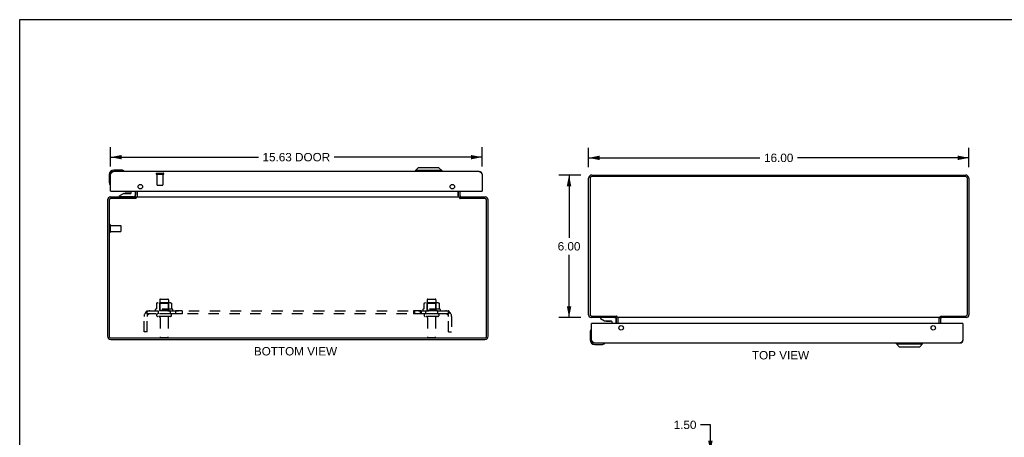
# Model space of a CAD drawing. Header units: inches. Extents: x 0 to 79.9, y 0 to 51.7.
# Tile 3 of 4: x 0 to 41.4, y 34.1 to 51.7. Entities that reach past the tile are written whole.
import ezdxf

# ---------------------------------------------------------------- set-up
doc = ezdxf.new("R2010")
doc.units = ezdxf.units.IN
doc.header["$LTSCALE"] = 4.392617
doc.header["$MEASUREMENT"] = 0
doc.linetypes.add('HIDDEN', pattern=[0.2, 0.1, -0.1])
doc.layers.get('0').update_dxf_attribs({"linetype": 'CONTINUOUS'})
for name, color, linetype in [('02___PRT_ALL_AXES', 7, 'CONTINUOUS'), ('DEFAULT_2', 8, 'HIDDEN'), ('DIMENSIONS', 7, 'CONTINUOUS')]:
    doc.layers.add(name, color=color, linetype=linetype)
doc.styles.get("Standard").update_dxf_attribs({"font": 'arial.ttf'})
doc.dimstyles.new('DIMSTYLE_1', dxfattribs={"dimtxt": 0.352349, "dimasz": 0.469799, "dimexe": 0.09, "dimexo": 0.07, "dimgap": 0.0375, "dimtad": 0, "dimtih": 1, "dimtoh": 1, "dimzin": 4, "dimdsep": 46, "dimtxsty": 'Standard', "dimblk": '_FILLED', "dimblk1": '_FILLED', "dimblk2": '_FILLED', "dimcen": 0.09, "dimazin": 1, "dimtfac": 1, "dimtofl": 0, "dimtmove": 0, "dimatfit": 3, "dimldrblk": '_FILLED', "dimfxl": 1, "dimtolj": 1, "dimtzin": 4, "dimarcsym": 0})

# ---------------------------------------------------------------- blocks, each defined once
blk = doc.blocks.new('_FILLED')
at = {"color": 0, "linetype": 'ByBlock'}
blk.add_solid([(0, 0), (-1, 0.2), (-1, -0.2)], dxfattribs=at)
blk = doc.blocks.new('*D1')
at = {"layer": 'DIMENSIONS', "color": 2, "linetype": 'Continuous'}
for p, q in [((23.924, 45.461), (23.924, 46.28)), ((39.924, 45.461), (39.924, 46.28)), ((23.924, 45.858), (31.133, 45.858)), ((39.924, 45.858), (32.716, 45.858))]:
    blk.add_line(p, q, dxfattribs=at)
at = {"layer": 'DIMENSIONS', "color": 2, "linetype": 'Continuous', "xscale": 0.4697986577, "yscale": 0.4697986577, "zscale": 0.4697986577, "rotation": 180}
blk.add_blockref('_FILLED', (23.924, 45.858), dxfattribs=at)
at = {"layer": 'DIMENSIONS', "color": 2, "linetype": 'Continuous', "xscale": 0.4697986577, "yscale": 0.4697986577, "zscale": 0.4697986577}
blk.add_blockref('_FILLED', (39.924, 45.858), dxfattribs=at)
at = {"layer": 'DIMENSIONS', "color": 2, "linetype": 'Continuous', "insert": (31.924, 46.034), "char_height": 0.3523, "width": 1.23126, "attachment_point": 2, "line_spacing_factor": 0.9}
blk.add_mtext('16.00', dxfattribs=at)
blk = doc.blocks.new('*D3')
at = {"layer": 'DIMENSIONS', "color": 2, "linetype": 'Continuous'}
for p, q in [((23.596, 45.133), (22.683, 45.133)), ((23.106, 45.133), (23.106, 42.485)), ((23.106, 39.133), (23.106, 41.78)), ((23.596, 39.133), (22.683, 39.133))]:
    blk.add_line(p, q, dxfattribs=at)
at = {"layer": 'DIMENSIONS', "color": 2, "linetype": 'Continuous', "xscale": 0.4697986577, "yscale": 0.4697986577, "zscale": 0.4697986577}
for p, rotation in [((23.106, 45.133), 90), ((23.106, 39.133), 270)]:
    blk.add_blockref('_FILLED', p, dxfattribs=dict(at, rotation=rotation))
at = {"layer": 'DIMENSIONS', "color": 2, "linetype": 'Continuous', "insert": (23.106, 42.309), "char_height": 0.3523, "width": 0.9575, "attachment_point": 2, "line_spacing_factor": 0.9}
blk.add_mtext('6.00', dxfattribs=at)
blk = doc.blocks.new('*D5')
at = {"layer": 'DIMENSIONS', "color": 2, "linetype": 'Continuous'}
for p, q in [((3.824, 45.495), (3.824, 46.31)), ((19.449, 45.495), (19.449, 46.31)), ((3.824, 45.887), (10.039, 45.887)), ((19.449, 45.887), (13.233, 45.887))]:
    blk.add_line(p, q, dxfattribs=at)
at = {"layer": 'DIMENSIONS', "color": 2, "linetype": 'Continuous', "xscale": 0.4697986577, "yscale": 0.4697986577, "zscale": 0.4697986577, "rotation": 180}
blk.add_blockref('_FILLED', (3.824, 45.887), dxfattribs=at)
at = {"layer": 'DIMENSIONS', "color": 2, "linetype": 'Continuous', "xscale": 0.4697986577, "yscale": 0.4697986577, "zscale": 0.4697986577}
blk.add_blockref('_FILLED', (19.449, 45.887), dxfattribs=at)
at = {"layer": 'DIMENSIONS', "color": 2, "linetype": 'Continuous', "insert": (11.636, 46.064), "char_height": 0.3523, "width": 2.84237, "attachment_point": 2, "line_spacing_factor": 0.9}
blk.add_mtext('15.63 DOOR', dxfattribs=at)
blk = doc.blocks.new('*D7')
at = {"layer": 'DIMENSIONS', "color": 2, "linetype": 'Continuous'}
for p, q in [((29.051, 34.612), (28.64, 34.612)), ((29.051, 33.471), (29.051, 34.612)), ((29.051, 31.971), (29.051, 31.032))]:
    blk.add_line(p, q, dxfattribs=at)
at = {"layer": 'DIMENSIONS', "color": 2, "linetype": 'Continuous', "xscale": 0.4697986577, "yscale": 0.4697986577, "zscale": 0.4697986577}
for p, rotation in [((29.051, 33.471), 270), ((29.051, 31.971), 90)]:
    blk.add_blockref('_FILLED', p, dxfattribs=dict(at, rotation=rotation))
at = {"layer": 'DIMENSIONS', "color": 2, "linetype": 'Continuous', "insert": (28.464, 34.788), "char_height": 0.3523, "width": 0.9575, "attachment_point": 3, "line_spacing_factor": 0.9}
blk.add_mtext('1.50', dxfattribs=at)

msp = doc.modelspace()

# ---------------------------------------------------------------- linework, layer by layer
at = {"color": 7, "linetype": 'Continuous'}
for p, q in [((0, 0), (0, 51.678)), ((0, 51.678), (79.866, 51.678)), ((3.764, 45.143), (3.764, 44.853)), ((4.253, 45.343), (3.964, 45.343)), ((4.291, 45.34), (4.253, 45.343)), ((4.388, 45.296), (4.388, 45.296)), ((16.765, 45.44), (16.647, 45.322)), ((17.75, 45.322), (16.647, 45.322)), ((16.647, 45.322), (16.647, 45.283)), ((17.632, 45.44), (16.765, 45.44)), ((17.632, 45.44), (17.75, 45.322)), ((17.75, 45.322), (17.75, 45.283)), ((3.764, 44.853), (3.766, 44.816)), ((3.809, 44.725), (3.809, 44.721)), ((3.809, 44.721), (3.81, 44.72)), ((3.839, 44.458), (3.824, 44.458)), ((4.374, 44.353), (4.198, 44.254)), ((4.374, 44.353), (4.651, 44.353)), ((4.532, 44.369), (4.462, 44.369)), ((4.602, 44.369), (4.532, 44.369)), ((4.682, 44.384), (4.682, 44.458)), ((4.867, 44.458), (4.867, 44.294)), ((4.949, 44.252), (4.949, 44.458)), ((18.449, 44.252), (18.449, 44.458)), ((19.434, 44.458), (19.449, 44.458)), ((4.198, 44.215), (4.198, 44.254)), ((4.788, 44.215), (4.198, 44.215)), ((4.403, 44.21), (4.402, 44.215)), ((4.661, 44.21), (4.662, 44.215)), ((4.874, 44.147), (4.874, 44.21)), ((4.89, 44.161), (4.874, 44.187)), ((18.507, 44.161), (18.524, 44.187)), ((18.524, 44.147), (18.524, 44.21)), ((24.423, 39.128), (24.423, 39.089)), ((25.013, 39.128), (24.423, 39.128)), ((24.423, 39.089), (24.599, 38.99)), ((24.599, 38.99), (24.876, 38.99)), ((24.629, 39.133), (24.628, 39.128)), ((24.688, 38.974), (24.828, 38.974)), ((24.887, 39.133), (24.888, 39.128)), ((24.907, 38.959), (24.907, 38.885)), ((25.092, 38.885), (25.092, 39.049)), ((25.099, 39.196), (25.099, 39.133)), ((25.116, 39.181), (25.099, 39.155)), ((25.174, 38.885), (25.174, 39.091)), ((38.674, 38.885), (38.674, 39.091)), ((38.732, 39.181), (38.749, 39.155)), ((38.749, 39.196), (38.749, 39.133)), ((24.036, 38.624), (24.036, 38.624)), ((24.064, 38.885), (24.049, 38.885)), ((39.659, 38.885), (39.674, 38.885)), ((23.989, 38.489), (23.989, 38.2)), ((24.189, 38), (24.479, 38)), ((24.608, 38.045), (24.611, 38.045)), ((24.611, 38.045), (24.613, 38.046)), ((36.873, 38.02), (36.873, 38.06)), ((36.873, 38.02), (37.976, 38.02)), ((36.991, 37.902), (36.873, 38.02)), ((36.991, 37.902), (37.857, 37.902)), ((37.857, 37.902), (37.976, 38.02)), ((37.976, 38.02), (37.976, 38.06))]:
    msp.add_line(p, q, dxfattribs=at)
at = {"color": 3, "linetype": 'Continuous'}
for p, q in [((3.824, 45.166), (3.829, 45.175)), ((3.824, 44.458), (3.824, 45.166)), ((3.829, 45.175), (3.833, 45.181)), ((19.332, 45.283), (3.941, 45.283)), ((19.433, 45.19), (19.437, 45.184)), ((19.437, 45.184), (19.441, 45.178)), ((19.449, 45.166), (19.449, 44.458)), ((23.924, 39.25), (23.924, 44.997)), ((23.987, 44.99), (23.987, 39.276)), ((24.06, 45.133), (39.788, 45.133)), ((39.781, 45.07), (24.067, 45.07)), ((39.861, 39.276), (39.861, 44.99)), ((39.924, 44.997), (39.924, 39.25)), ((3.839, 44.458), (19.434, 44.458)), ((4.874, 44.252), (4.874, 44.458)), ((4.951, 44.217), (4.951, 44.458)), ((18.447, 44.458), (18.447, 44.217)), ((18.524, 44.252), (18.524, 44.458)), ((3.699, 44.093), (3.699, 38.346)), ((3.762, 44.067), (3.762, 38.353)), ((3.816, 44.21), (4.874, 44.21)), ((4.875, 44.147), (3.842, 44.147)), ((4.877, 44.148), (4.875, 44.147)), ((4.879, 44.15), (4.877, 44.148)), ((4.881, 44.152), (4.879, 44.15)), ((4.883, 44.154), (4.881, 44.152)), ((4.888, 44.159), (4.883, 44.154)), ((4.89, 44.161), (4.888, 44.159)), ((4.901, 44.21), (4.901, 44.172)), ((4.901, 44.21), (18.497, 44.21)), ((18.461, 44.213), (18.463, 44.212)), ((18.497, 44.21), (18.497, 44.172)), ((18.514, 44.154), (18.516, 44.152)), ((18.516, 44.152), (18.518, 44.15)), ((18.518, 44.15), (18.52, 44.148)), ((18.52, 44.148), (18.522, 44.147)), ((19.556, 44.147), (18.522, 44.147)), ((18.524, 44.21), (19.582, 44.21)), ((19.636, 38.353), (19.636, 44.067)), ((19.699, 38.346), (19.699, 44.093)), ((25.099, 39.133), (24.041, 39.133)), ((24.067, 39.196), (25.101, 39.196)), ((25.099, 38.885), (25.099, 39.091)), ((25.103, 39.194), (25.101, 39.196)), ((25.105, 39.192), (25.103, 39.194)), ((25.107, 39.19), (25.105, 39.192)), ((25.109, 39.188), (25.107, 39.19)), ((25.126, 39.133), (25.126, 39.17)), ((38.722, 39.133), (25.126, 39.133)), ((25.162, 39.13), (25.16, 39.13)), ((25.176, 38.885), (25.176, 39.126)), ((38.672, 38.885), (38.672, 39.126)), ((38.722, 39.133), (38.722, 39.17)), ((38.733, 39.182), (38.735, 39.184)), ((38.735, 39.184), (38.74, 39.188)), ((38.74, 39.188), (38.742, 39.19)), ((38.742, 39.19), (38.744, 39.192)), ((38.744, 39.192), (38.746, 39.194)), ((38.746, 39.194), (38.748, 39.196)), ((38.748, 39.196), (39.781, 39.196)), ((39.807, 39.133), (38.749, 39.133)), ((38.749, 38.885), (38.749, 39.091)), ((24.049, 38.177), (24.049, 38.885)), ((39.659, 38.885), (24.064, 38.885)), ((39.674, 38.885), (39.674, 38.177)), ((3.835, 38.21), (19.563, 38.21)), ((3.842, 38.273), (19.556, 38.273)), ((24.061, 38.158), (24.057, 38.164)), ((24.065, 38.152), (24.061, 38.158)), ((39.669, 38.167), (39.665, 38.161)), ((39.674, 38.177), (39.669, 38.167)), ((24.166, 38.06), (39.557, 38.06))]:
    msp.add_line(p, q, dxfattribs=at)
for points in [[(3.833, 45.181), (3.837, 45.187), (3.839, 45.19), (3.841, 45.193), (3.843, 45.196), (3.845, 45.199), (3.847, 45.202), (3.849, 45.205), (3.851, 45.208), (3.853, 45.211), (3.855, 45.213), (3.857, 45.216), (3.859, 45.219), (3.861, 45.222), (3.863, 45.224), (3.864, 45.227), (3.866, 45.23), (3.868, 45.232), (3.87, 45.235), (3.872, 45.237), (3.874, 45.239), (3.876, 45.242), (3.878, 45.244), (3.88, 45.246), (3.882, 45.249), (3.884, 45.251), (3.886, 45.253), (3.888, 45.255), (3.89, 45.257), (3.892, 45.259), (3.894, 45.26), (3.896, 45.262), (3.898, 45.264), (3.9, 45.266), (3.902, 45.267), (3.903, 45.269), (3.905, 45.27), (3.907, 45.271), (3.909, 45.273), (3.911, 45.274), (3.913, 45.275), (3.915, 45.276), (3.917, 45.277), (3.919, 45.278), (3.921, 45.279), (3.923, 45.28), (3.925, 45.28), (3.927, 45.281), (3.929, 45.281), (3.931, 45.282), (3.933, 45.282), (3.935, 45.282), (3.937, 45.283), (3.939, 45.283), (3.941, 45.283)], [(19.332, 45.283), (19.333, 45.283), (19.335, 45.283), (19.337, 45.282), (19.339, 45.282), (19.341, 45.282), (19.343, 45.281), (19.345, 45.281), (19.347, 45.28), (19.349, 45.28), (19.351, 45.279), (19.353, 45.278), (19.355, 45.277), (19.357, 45.276), (19.359, 45.275), (19.361, 45.274), (19.363, 45.273), (19.365, 45.271), (19.367, 45.27), (19.369, 45.269), (19.371, 45.267), (19.372, 45.266), (19.374, 45.264), (19.376, 45.262), (19.378, 45.26), (19.38, 45.259), (19.382, 45.257), (19.384, 45.255), (19.386, 45.253), (19.388, 45.251), (19.39, 45.249), (19.392, 45.246), (19.394, 45.244), (19.396, 45.242), (19.398, 45.239), (19.4, 45.237), (19.402, 45.235), (19.404, 45.232), (19.406, 45.23), (19.408, 45.227), (19.41, 45.224), (19.411, 45.222), (19.413, 45.219), (19.415, 45.216), (19.417, 45.213), (19.419, 45.211), (19.421, 45.208), (19.423, 45.205), (19.425, 45.202), (19.427, 45.199), (19.429, 45.196), (19.431, 45.193), (19.433, 45.19)], [(19.441, 45.178), (19.447, 45.169), (19.449, 45.166)], [(4.854, 44.217), (4.855, 44.217), (4.855, 44.217), (4.856, 44.217), (4.857, 44.217), (4.858, 44.217), (4.859, 44.216), (4.86, 44.216), (4.861, 44.215), (4.862, 44.215)], [(4.862, 44.215), (4.865, 44.213), (4.866, 44.212), (4.867, 44.212), (4.869, 44.211), (4.87, 44.211), (4.871, 44.21), (4.872, 44.21), (4.874, 44.21)], [(4.901, 44.172), (4.899, 44.171), (4.898, 44.17), (4.897, 44.168), (4.896, 44.167), (4.895, 44.166), (4.894, 44.165), (4.893, 44.164), (4.892, 44.163), (4.891, 44.162), (4.89, 44.161)], [(4.934, 44.212), (4.933, 44.211), (4.932, 44.211), (4.931, 44.21), (4.93, 44.21), (4.929, 44.21), (4.928, 44.21)], [(4.938, 44.214), (4.936, 44.213), (4.934, 44.212)], [(4.943, 44.216), (4.942, 44.216), (4.941, 44.215), (4.939, 44.215), (4.938, 44.214)], [(4.951, 44.217), (4.95, 44.217), (4.949, 44.217), (4.948, 44.217), (4.947, 44.217), (4.946, 44.217), (4.944, 44.217), (4.943, 44.216)], [(18.447, 44.217), (18.447, 44.217), (18.448, 44.217), (18.449, 44.217), (18.45, 44.217), (18.451, 44.217), (18.453, 44.217), (18.454, 44.216)], [(18.454, 44.216), (18.455, 44.216), (18.456, 44.215), (18.458, 44.215), (18.459, 44.214), (18.461, 44.213)], [(18.463, 44.212), (18.464, 44.211), (18.465, 44.211), (18.466, 44.21), (18.467, 44.21), (18.468, 44.21), (18.47, 44.21)], [(18.497, 44.172), (18.498, 44.171), (18.499, 44.17), (18.5, 44.168), (18.501, 44.167), (18.502, 44.166), (18.503, 44.165), (18.504, 44.164), (18.505, 44.163), (18.506, 44.162), (18.507, 44.161), (18.508, 44.16), (18.514, 44.154)], [(18.532, 44.213), (18.531, 44.212), (18.53, 44.212), (18.528, 44.211), (18.527, 44.211), (18.526, 44.21), (18.525, 44.21), (18.524, 44.21)], [(18.543, 44.217), (18.542, 44.217), (18.542, 44.217), (18.541, 44.217), (18.54, 44.217), (18.539, 44.217), (18.538, 44.216), (18.537, 44.216), (18.536, 44.215), (18.535, 44.215), (18.532, 44.213)], [(25.08, 39.126), (25.081, 39.125), (25.081, 39.125), (25.082, 39.125), (25.083, 39.125), (25.084, 39.126), (25.085, 39.126), (25.086, 39.126), (25.087, 39.127), (25.088, 39.128), (25.091, 39.129)], [(25.091, 39.129), (25.092, 39.13), (25.093, 39.131), (25.095, 39.131), (25.096, 39.132), (25.097, 39.132), (25.098, 39.132), (25.099, 39.133)], [(25.126, 39.17), (25.125, 39.172), (25.124, 39.173), (25.123, 39.174), (25.122, 39.175), (25.121, 39.176), (25.12, 39.177), (25.119, 39.178), (25.118, 39.18), (25.117, 39.181), (25.116, 39.182), (25.115, 39.183), (25.109, 39.188)], [(25.16, 39.13), (25.159, 39.131), (25.158, 39.132), (25.157, 39.132), (25.156, 39.132), (25.154, 39.132), (25.153, 39.133)], [(25.169, 39.126), (25.168, 39.126), (25.167, 39.127), (25.165, 39.128), (25.164, 39.128), (25.162, 39.13)], [(25.176, 39.126), (25.176, 39.125), (25.175, 39.125), (25.174, 39.125), (25.173, 39.125), (25.171, 39.125), (25.17, 39.126), (25.169, 39.126)], [(38.672, 39.126), (38.673, 39.125), (38.674, 39.125), (38.675, 39.125), (38.676, 39.125), (38.677, 39.125), (38.679, 39.126), (38.68, 39.126)], [(38.68, 39.126), (38.681, 39.126), (38.682, 39.127), (38.684, 39.128), (38.685, 39.128)], [(38.685, 39.128), (38.687, 39.13), (38.688, 39.13)], [(38.688, 39.13), (38.69, 39.131), (38.691, 39.132), (38.692, 39.132), (38.693, 39.132), (38.694, 39.132), (38.695, 39.133)], [(38.722, 39.17), (38.723, 39.172), (38.725, 39.173), (38.726, 39.174), (38.727, 39.175), (38.728, 39.176), (38.729, 39.177), (38.73, 39.178), (38.731, 39.18), (38.732, 39.181), (38.733, 39.182)], [(38.761, 39.128), (38.758, 39.129), (38.757, 39.13), (38.755, 39.131), (38.754, 39.131), (38.753, 39.132), (38.752, 39.132), (38.75, 39.132), (38.749, 39.133)], [(38.768, 39.126), (38.768, 39.125), (38.767, 39.125), (38.767, 39.125), (38.766, 39.125), (38.765, 39.126), (38.764, 39.126), (38.763, 39.126), (38.762, 39.127), (38.761, 39.128)], [(24.057, 38.164), (24.051, 38.173), (24.049, 38.177)], [(24.166, 38.06), (24.164, 38.06), (24.163, 38.06), (24.161, 38.06), (24.159, 38.06), (24.157, 38.061), (24.155, 38.061), (24.153, 38.061), (24.151, 38.062), (24.149, 38.063), (24.147, 38.063), (24.145, 38.064), (24.143, 38.065), (24.141, 38.066), (24.139, 38.067), (24.137, 38.068), (24.135, 38.07), (24.133, 38.071), (24.131, 38.072), (24.129, 38.074), (24.127, 38.075), (24.125, 38.077), (24.124, 38.078), (24.122, 38.08), (24.12, 38.082), (24.118, 38.084), (24.116, 38.086), (24.114, 38.088), (24.112, 38.09), (24.11, 38.092), (24.108, 38.094), (24.106, 38.096), (24.104, 38.098), (24.102, 38.101), (24.1, 38.103), (24.098, 38.105), (24.096, 38.108), (24.094, 38.11), (24.092, 38.113), (24.09, 38.115), (24.088, 38.118), (24.086, 38.121), (24.085, 38.123), (24.083, 38.126), (24.081, 38.129), (24.079, 38.132), (24.077, 38.135), (24.075, 38.137), (24.073, 38.14), (24.071, 38.143), (24.069, 38.146), (24.067, 38.149), (24.065, 38.152)], [(39.665, 38.161), (39.661, 38.155), (39.659, 38.152), (39.657, 38.149), (39.655, 38.146), (39.653, 38.143), (39.651, 38.14), (39.649, 38.137), (39.647, 38.135), (39.645, 38.132), (39.643, 38.129), (39.641, 38.126), (39.639, 38.123), (39.637, 38.121), (39.635, 38.118), (39.633, 38.115), (39.632, 38.113), (39.63, 38.11), (39.628, 38.108), (39.626, 38.105), (39.624, 38.103), (39.622, 38.101), (39.62, 38.098), (39.618, 38.096), (39.616, 38.094), (39.614, 38.092), (39.612, 38.09), (39.61, 38.088), (39.608, 38.086), (39.606, 38.084), (39.604, 38.082), (39.602, 38.08), (39.6, 38.078), (39.598, 38.077), (39.596, 38.075), (39.594, 38.074), (39.593, 38.072), (39.591, 38.071), (39.589, 38.07), (39.587, 38.068), (39.585, 38.067), (39.583, 38.066), (39.581, 38.065), (39.579, 38.064), (39.577, 38.063), (39.575, 38.063), (39.573, 38.062), (39.571, 38.061), (39.569, 38.061), (39.567, 38.061), (39.565, 38.06), (39.563, 38.06), (39.561, 38.06), (39.559, 38.06), (39.557, 38.06)]]:
    msp.add_lwpolyline(points, dxfattribs=at)
at = {"color": 7, "linetype": 'Continuous'}
for points in [[(4.388, 45.296), (4.387, 45.297), (4.385, 45.297), (4.382, 45.298)], [(3.81, 44.72), (3.81, 44.718), (3.81, 44.718)], [(24.036, 38.624), (24.036, 38.623), (24.035, 38.621), (24.034, 38.618)], [(24.613, 38.046), (24.614, 38.046), (24.614, 38.046)]]:
    msp.add_lwpolyline(points, dxfattribs=at)
at = {"color": 3, "linetype": 'Continuous'}
for centre in [(5.074, 44.646), (18.199, 44.646), (25.299, 38.697), (38.424, 38.697)]:
    msp.add_circle(centre, 0.094, dxfattribs=at)
at = {"color": 7, "linetype": 'Continuous'}
for centre, radius, start, end in [((3.964, 45.143), 0.2, 90, 180), ((4.253, 45.093), 0.25, 59.1101, 90), ((4.374, 45.298), 0.015, 270, 353.6204), ((4.374, 45.294), 0.015, 6.3796, 59.1101), ((4.014, 44.853), 0.25, 180, 210.8899), ((3.809, 44.733), 0.015, 276.3796, 360), ((3.812, 44.733), 0.015, 210.8899, 263.6204), ((4.462, 44.279), 0.09, 90, 124.6434), ((4.602, 44.279), 0.09, 55.8656, 90), ((4.651, 44.384), 0.031, 270, 360), ((4.788, 44.294), 0.079, 270, 360), ((4.832, 44.252), 0.117, 342.3053, 360), ((18.566, 44.252), 0.117, 180, 197.6947), ((24.688, 39.064), 0.09, 235.3566, 270), ((24.828, 39.064), 0.09, 270, 304.1344), ((24.876, 38.959), 0.031, 0, 90), ((25.013, 39.049), 0.079, 0, 90), ((25.057, 39.091), 0.117, 0, 17.6947), ((38.791, 39.091), 0.117, 162.3053, 180), ((24.239, 38.489), 0.25, 149.1101, 180), ((24.038, 38.61), 0.015, 96.3796, 149.1101), ((24.034, 38.61), 0.015, 0, 83.6204), ((24.189, 38.2), 0.2, 180, 270), ((24.479, 38.25), 0.25, 270, 300.8899), ((24.599, 38.045), 0.015, 6.3796, 90), ((24.599, 38.048), 0.015, 300.8899, 353.6204)]:
    msp.add_arc(centre, radius, start, end, dxfattribs=at)
at = {"color": 3, "linetype": 'Continuous'}
for centre, radius, start, end in [((3.941, 45.166), 0.117, 90, 180), ((19.332, 45.166), 0.117, 0, 90), ((24.06, 44.997), 0.136, 90, 180), ((24.067, 44.99), 0.08, 90, 180), ((39.781, 44.99), 0.08, 0, 90), ((39.788, 44.997), 0.136, 0, 90), ((3.839, 44.473), 0.015, 180, 270), ((19.434, 44.473), 0.015, 270, 360), ((3.816, 44.093), 0.117, 90, 180), ((3.842, 44.067), 0.08, 90, 180), ((4.832, 44.252), 0.042, 270, 360), ((18.566, 44.252), 0.042, 180, 270), ((19.556, 44.067), 0.08, 0, 90), ((19.582, 44.093), 0.117, 0, 90), ((24.041, 39.25), 0.117, 180, 270), ((24.067, 39.276), 0.08, 180, 270), ((25.057, 39.091), 0.042, 0, 90), ((38.791, 39.091), 0.042, 90, 180), ((39.781, 39.276), 0.08, 270, 360), ((39.807, 39.25), 0.117, 270, 360), ((24.064, 38.87), 0.015, 90, 180), ((39.659, 38.87), 0.015, 0, 90), ((3.835, 38.346), 0.136, 180, 270), ((3.842, 38.353), 0.08, 180, 270), ((19.556, 38.353), 0.08, 270, 360), ((19.563, 38.346), 0.136, 270, 360), ((24.166, 38.177), 0.117, 180, 270), ((39.557, 38.177), 0.117, 270, 360)]:
    msp.add_arc(centre, radius, start, end, dxfattribs=at)
at = {"layer": '02___PRT_ALL_AXES', "color": 8, "linetype": 'HIDDEN'}
for p, q in [((5.775, 45.165), (5.775, 44.718)), ((5.775, 45.165), (6.023, 45.165)), ((6.023, 45.165), (6.023, 44.718)), ((3.817, 42.761), (3.817, 43.009)), ((3.817, 43.009), (4.264, 43.009)), ((3.817, 42.761), (4.264, 42.761)), ((5.891, 39.88), (5.891, 39.285)), ((6.257, 39.88), (6.257, 39.285)), ((17.141, 39.88), (17.141, 39.285)), ((17.507, 39.88), (17.507, 39.285)), ((6.429, 39.48), (5.718, 39.48)), ((5.739, 39.41), (5.824, 39.41)), ((5.824, 39.41), (5.824, 39.285)), ((6.324, 39.41), (5.824, 39.41)), ((6.324, 39.41), (6.324, 39.285)), ((6.324, 39.41), (6.408, 39.41)), ((6.552, 39.41), (6.552, 39.285)), ((6.833, 39.41), (6.552, 39.41)), ((6.833, 39.41), (6.833, 39.285)), ((16.884, 39.41), (16.564, 39.41)), ((16.564, 39.41), (16.564, 39.285)), ((16.603, 39.41), (16.603, 39.285)), ((16.845, 39.41), (16.845, 39.285)), ((16.884, 39.41), (16.884, 39.285)), ((17.679, 39.48), (16.968, 39.48)), ((16.989, 39.41), (17.074, 39.41)), ((17.574, 39.41), (17.074, 39.41)), ((17.074, 39.41), (17.074, 39.285)), ((17.574, 39.41), (17.658, 39.41)), ((17.574, 39.41), (17.574, 39.285)), ((6.324, 39.285), (5.824, 39.285)), ((5.908, 39.116), (5.908, 38.315)), ((6.24, 39.116), (6.24, 38.315)), ((6.833, 39.285), (6.552, 39.285)), ((16.884, 39.285), (16.564, 39.285)), ((17.574, 39.285), (17.074, 39.285)), ((17.158, 39.116), (17.158, 38.315)), ((17.49, 39.116), (17.49, 38.315))]:
    msp.add_line(p, q, dxfattribs=at)
at = {"layer": '02___PRT_ALL_AXES', "color": 7, "linetype": 'Continuous'}
for centre, start, end in [((3.964, 45.143), 166.9743, 170.9576), ((24.189, 38.2), 180, 180.5228)]:
    msp.add_arc(centre, 0.2, start, end, dxfattribs=at)
at = {"layer": '02___PRT_ALL_AXES', "color": 8, "linetype": 'HIDDEN'}
for centre, radius, start, end in [((5.739, 39.448), 0.0384, 124.4497, 270), ((6.074, 38.88), 0.698, 117.6814, 120.6631), ((6.074, 38.88), 0.698, 59.3369, 62.3186), ((6.408, 39.448), 0.0384, 270, 55.5503), ((16.989, 39.448), 0.0384, 124.4497, 270), ((17.324, 38.88), 0.698, 117.6814, 120.6631), ((17.324, 38.88), 0.698, 59.3369, 62.3186), ((17.658, 39.448), 0.0384, 270, 55.5503)]:
    msp.add_arc(centre, radius, start, end, dxfattribs=at)
at = {"layer": 'DEFAULT_2', "color": 8, "linetype": 'HIDDEN'}
for p, q in [((5.757, 45.208), (6.041, 45.208)), ((5.757, 45.165), (6.041, 45.165)), ((5.785, 44.708), (6.013, 44.708)), ((3.774, 42.743), (3.774, 43.027)), ((3.817, 42.743), (3.817, 43.027)), ((4.274, 42.771), (4.274, 42.999)), ((5.921, 39.91), (6.227, 39.91)), ((17.171, 39.91), (17.477, 39.91)), ((5.316, 39.356), (5.396, 39.259)), ((5.355, 39.285), (5.355, 39.41)), ((5.355, 39.41), (18.042, 39.41)), ((5.755, 39.725), (5.755, 39.506)), ((6.329, 39.746), (5.818, 39.746)), ((5.89, 39.726), (5.87, 39.746)), ((5.89, 39.43), (5.87, 39.41)), ((5.89, 39.43), (5.89, 39.726)), ((6.257, 39.726), (5.89, 39.726)), ((6.257, 39.43), (5.89, 39.43)), ((6.257, 39.726), (6.277, 39.746)), ((6.257, 39.43), (6.257, 39.726)), ((6.257, 39.43), (6.277, 39.41)), ((6.392, 39.725), (6.392, 39.506)), ((17.005, 39.725), (17.005, 39.506)), ((17.579, 39.746), (17.068, 39.746)), ((17.14, 39.726), (17.12, 39.746)), ((17.14, 39.43), (17.12, 39.41)), ((17.507, 39.726), (17.14, 39.726)), ((17.14, 39.43), (17.14, 39.726)), ((17.507, 39.43), (17.14, 39.43)), ((17.507, 39.726), (17.527, 39.746)), ((17.507, 39.43), (17.507, 39.726)), ((17.507, 39.43), (17.527, 39.41)), ((17.642, 39.725), (17.642, 39.506)), ((18.081, 39.356), (18.001, 39.259)), ((18.042, 39.285), (18.042, 39.41)), ((5.23, 38.535), (5.23, 39.173)), ((5.355, 39.342), (5.355, 39.341)), ((18.042, 39.285), (5.355, 39.285)), ((5.355, 38.535), (5.355, 39.173)), ((5.363, 39.312), (5.363, 39.313)), ((5.364, 39.31), (5.363, 39.312)), ((5.364, 39.308), (5.364, 39.31)), ((5.365, 39.307), (5.364, 39.308)), ((5.366, 39.305), (5.365, 39.307)), ((5.366, 39.304), (5.366, 39.305)), ((5.367, 39.302), (5.366, 39.304)), ((5.367, 39.301), (5.367, 39.302)), ((5.368, 39.3), (5.367, 39.301)), ((5.369, 39.298), (5.368, 39.3)), ((5.369, 39.297), (5.369, 39.298)), ((5.37, 39.296), (5.369, 39.297)), ((5.37, 39.295), (5.37, 39.296)), ((5.371, 39.293), (5.37, 39.295)), ((5.371, 39.292), (5.371, 39.293)), ((5.372, 39.291), (5.371, 39.292)), ((5.373, 39.29), (5.372, 39.291)), ((5.373, 39.289), (5.373, 39.29)), ((5.374, 39.288), (5.373, 39.289)), ((5.374, 39.287), (5.374, 39.288)), ((5.382, 39.267), (5.377, 39.271)), ((5.378, 39.281), (5.378, 39.281)), ((6.338, 39.179), (5.809, 39.179)), ((17.588, 39.179), (17.059, 39.179)), ((18.022, 39.284), (18.023, 39.285)), ((18.035, 39.315), (18.034, 39.313)), ((18.036, 39.318), (18.035, 39.316)), ((18.035, 39.316), (18.035, 39.315)), ((18.037, 39.321), (18.036, 39.319)), ((18.036, 39.319), (18.036, 39.318)), ((18.038, 39.324), (18.037, 39.322)), ((18.037, 39.322), (18.037, 39.321)), ((18.039, 39.327), (18.038, 39.325)), ((18.038, 39.325), (18.038, 39.324)), ((18.04, 39.331), (18.039, 39.33)), ((18.039, 39.33), (18.039, 39.328)), ((18.039, 39.328), (18.039, 39.327)), ((18.04, 39.332), (18.04, 39.331)), ((18.042, 38.535), (18.042, 39.173)), ((18.167, 39.173), (18.167, 38.535)), ((5.355, 38.535), (5.23, 38.535)), ((18.042, 38.535), (18.167, 38.535)), ((5.938, 38.285), (6.21, 38.285)), ((17.188, 38.285), (17.46, 38.285))]:
    msp.add_line(p, q, dxfattribs=at)
for points in [[(5.316, 39.356), (5.318, 39.357), (5.32, 39.359), (5.321, 39.361), (5.323, 39.364), (5.325, 39.366), (5.326, 39.369), (5.328, 39.372), (5.329, 39.375), (5.331, 39.378), (5.332, 39.381), (5.333, 39.385), (5.335, 39.388), (5.336, 39.391), (5.337, 39.393), (5.339, 39.396), (5.34, 39.398), (5.342, 39.401), (5.343, 39.403), (5.345, 39.405), (5.346, 39.407), (5.348, 39.408), (5.35, 39.409), (5.351, 39.409), (5.352, 39.41), (5.354, 39.41), (5.355, 39.41)], [(5.355, 39.344), (5.355, 39.345), (5.355, 39.345), (5.355, 39.344), (5.355, 39.344), (5.355, 39.344), (5.355, 39.344), (5.355, 39.344), (5.355, 39.343), (5.355, 39.343), (5.355, 39.342), (5.355, 39.342), (5.355, 39.342)], [(5.363, 39.313), (5.362, 39.315), (5.362, 39.316), (5.361, 39.317), (5.361, 39.318), (5.361, 39.318), (5.361, 39.319), (5.36, 39.32), (5.36, 39.321), (5.36, 39.322), (5.359, 39.323), (5.359, 39.324), (5.359, 39.325), (5.359, 39.326), (5.358, 39.327), (5.358, 39.327), (5.358, 39.328), (5.358, 39.329), (5.357, 39.33), (5.357, 39.331), (5.357, 39.332), (5.357, 39.333), (5.357, 39.334), (5.356, 39.335), (5.356, 39.335), (5.356, 39.336), (5.356, 39.337), (5.356, 39.338), (5.356, 39.339), (5.355, 39.34), (5.355, 39.34), (5.355, 39.341), (5.355, 39.342), (5.355, 39.342), (5.355, 39.343), (5.355, 39.343), (5.355, 39.344), (5.355, 39.344), (5.355, 39.344), (5.355, 39.344)], [(5.755, 39.506), (5.755, 39.505), (5.754, 39.504), (5.754, 39.503), (5.754, 39.502), (5.753, 39.501), (5.753, 39.501), (5.753, 39.5), (5.752, 39.5), (5.752, 39.499), (5.752, 39.499), (5.751, 39.499), (5.751, 39.499), (5.751, 39.498), (5.75, 39.498), (5.75, 39.498), (5.75, 39.498), (5.75, 39.498), (5.749, 39.497)], [(5.761, 39.734), (5.759, 39.733), (5.758, 39.732), (5.757, 39.731), (5.756, 39.729), (5.755, 39.728), (5.755, 39.726), (5.755, 39.725)], [(6.386, 39.734), (6.388, 39.733), (6.389, 39.732), (6.39, 39.731), (6.391, 39.729), (6.392, 39.728), (6.392, 39.726), (6.392, 39.725)], [(6.398, 39.497), (6.397, 39.498), (6.397, 39.498), (6.397, 39.498), (6.397, 39.498), (6.396, 39.498), (6.396, 39.499), (6.396, 39.499), (6.395, 39.499), (6.395, 39.499), (6.395, 39.5), (6.394, 39.5), (6.394, 39.501), (6.394, 39.501), (6.393, 39.502), (6.393, 39.503), (6.393, 39.504), (6.392, 39.505), (6.392, 39.506)], [(17.005, 39.506), (17.005, 39.505), (17.004, 39.504), (17.004, 39.503), (17.004, 39.502), (17.003, 39.501), (17.003, 39.501), (17.003, 39.5), (17.002, 39.5), (17.002, 39.499), (17.002, 39.499), (17.001, 39.499), (17.001, 39.499), (17.001, 39.498), (17, 39.498), (17, 39.498), (17, 39.498), (17, 39.498), (16.999, 39.497)], [(17.011, 39.734), (17.009, 39.733), (17.008, 39.732), (17.007, 39.731), (17.006, 39.729), (17.005, 39.728), (17.005, 39.726), (17.005, 39.725)], [(17.636, 39.734), (17.638, 39.733), (17.639, 39.732), (17.64, 39.731), (17.641, 39.729), (17.642, 39.728), (17.642, 39.726), (17.642, 39.725)], [(17.648, 39.497), (17.647, 39.498), (17.647, 39.498), (17.647, 39.498), (17.647, 39.498), (17.646, 39.498), (17.646, 39.499), (17.646, 39.499), (17.645, 39.499), (17.645, 39.499), (17.645, 39.5), (17.644, 39.5), (17.644, 39.501), (17.644, 39.501), (17.643, 39.502), (17.643, 39.503), (17.643, 39.504), (17.642, 39.505), (17.642, 39.506)], [(18.042, 39.344), (18.042, 39.345), (18.042, 39.345), (18.042, 39.345), (18.042, 39.344), (18.042, 39.344), (18.042, 39.344), (18.042, 39.344), (18.042, 39.343), (18.042, 39.343), (18.042, 39.342), (18.042, 39.342), (18.042, 39.341), (18.042, 39.341), (18.042, 39.34), (18.042, 39.34), (18.042, 39.339), (18.041, 39.339), (18.041, 39.338), (18.041, 39.337), (18.041, 39.337), (18.041, 39.336), (18.041, 39.336), (18.041, 39.335), (18.041, 39.334), (18.04, 39.334), (18.04, 39.333), (18.04, 39.332)], [(18.081, 39.356), (18.079, 39.357), (18.077, 39.359), (18.076, 39.361), (18.074, 39.364), (18.072, 39.366), (18.071, 39.369), (18.069, 39.372), (18.068, 39.375), (18.066, 39.378), (18.065, 39.381), (18.064, 39.385), (18.062, 39.388), (18.061, 39.391), (18.06, 39.393), (18.058, 39.396), (18.057, 39.398), (18.055, 39.401), (18.054, 39.403), (18.052, 39.405), (18.051, 39.407), (18.049, 39.408), (18.047, 39.409), (18.046, 39.409), (18.045, 39.41), (18.043, 39.41), (18.042, 39.41)], [(18.042, 39.341), (18.042, 39.342), (18.042, 39.342), (18.042, 39.343), (18.042, 39.343), (18.042, 39.343), (18.042, 39.344), (18.042, 39.344), (18.042, 39.344), (18.042, 39.344)], [(5.377, 39.271), (5.375, 39.273), (5.374, 39.275), (5.372, 39.276), (5.37, 39.278), (5.368, 39.279), (5.366, 39.281), (5.364, 39.282), (5.362, 39.283), (5.36, 39.284), (5.359, 39.284), (5.357, 39.285), (5.356, 39.285), (5.355, 39.285)], [(5.378, 39.281), (5.378, 39.281), (5.378, 39.281), (5.378, 39.281), (5.377, 39.281), (5.377, 39.282), (5.377, 39.282), (5.377, 39.282), (5.377, 39.283), (5.376, 39.283), (5.376, 39.284), (5.376, 39.284), (5.376, 39.284), (5.375, 39.285), (5.375, 39.285), (5.375, 39.286), (5.374, 39.286), (5.374, 39.287)], [(5.375, 39.285), (5.375, 39.284), (5.375, 39.284), (5.376, 39.283), (5.376, 39.283), (5.376, 39.283), (5.377, 39.282), (5.377, 39.282), (5.377, 39.282), (5.377, 39.281), (5.378, 39.281), (5.378, 39.281), (5.378, 39.281)], [(5.396, 39.259), (5.395, 39.259), (5.395, 39.259), (5.394, 39.259), (5.393, 39.259), (5.393, 39.259), (5.392, 39.259), (5.391, 39.26), (5.39, 39.26), (5.389, 39.261), (5.388, 39.262), (5.386, 39.263), (5.385, 39.264), (5.384, 39.266), (5.382, 39.267)], [(18.001, 39.259), (18.002, 39.259), (18.002, 39.259), (18.003, 39.259), (18.004, 39.259), (18.004, 39.259), (18.005, 39.259), (18.006, 39.26), (18.007, 39.26), (18.008, 39.261), (18.009, 39.262), (18.011, 39.263), (18.012, 39.264), (18.013, 39.266), (18.015, 39.267), (18.018, 39.27)], [(18.018, 39.27), (18.02, 39.271), (18.022, 39.273), (18.023, 39.275), (18.025, 39.276), (18.027, 39.278), (18.029, 39.279), (18.031, 39.281), (18.033, 39.282), (18.035, 39.283), (18.037, 39.284), (18.038, 39.284), (18.04, 39.285), (18.041, 39.285), (18.042, 39.285)], [(18.028, 39.297), (18.027, 39.296), (18.027, 39.295), (18.027, 39.294), (18.026, 39.293), (18.026, 39.293), (18.026, 39.292), (18.025, 39.291), (18.025, 39.291), (18.025, 39.29), (18.024, 39.289), (18.024, 39.289), (18.024, 39.288), (18.023, 39.288), (18.023, 39.287), (18.023, 39.287), (18.022, 39.286), (18.022, 39.285), (18.022, 39.285), (18.022, 39.284), (18.021, 39.284), (18.021, 39.284), (18.021, 39.283), (18.02, 39.283), (18.02, 39.282), (18.02, 39.282), (18.02, 39.282), (18.02, 39.281), (18.019, 39.281), (18.019, 39.281), (18.019, 39.281)], [(18.019, 39.281), (18.019, 39.281), (18.019, 39.281), (18.019, 39.281), (18.019, 39.281), (18.02, 39.281), (18.02, 39.281), (18.02, 39.282), (18.02, 39.282), (18.02, 39.282), (18.021, 39.283), (18.021, 39.283), (18.021, 39.283), (18.021, 39.284), (18.022, 39.284), (18.022, 39.284)], [(18.034, 39.313), (18.034, 39.311), (18.033, 39.31), (18.033, 39.31), (18.033, 39.309), (18.032, 39.308), (18.032, 39.307), (18.032, 39.306), (18.031, 39.305), (18.031, 39.304), (18.031, 39.303), (18.03, 39.303), (18.03, 39.302), (18.03, 39.301), (18.029, 39.3), (18.029, 39.299), (18.029, 39.299), (18.028, 39.298), (18.028, 39.297)]]:
    msp.add_lwpolyline(points, dxfattribs=at)
for centre, radius, start, end in [((5.757, 45.186), 0.0215, 90, 270), ((6.041, 45.186), 0.0215, 270, 90), ((5.785, 44.718), 0.01, 180, 270), ((6.013, 44.718), 0.01, 270, 360), ((3.795, 43.027), 0.0215, 360, 180), ((3.795, 42.743), 0.0215, 180, 0), ((4.264, 42.999), 0.01, 360, 90), ((4.264, 42.771), 0.01, 270, 0), ((5.921, 39.88), 0.03, 90, 180), ((6.227, 39.88), 0.03, 0, 90), ((17.171, 39.88), 0.03, 90, 180), ((17.477, 39.88), 0.03, 0, 90), ((5.467, 39.173), 0.237, 90, 180), ((5.818, 39.605), 0.141, 90, 113.95), ((6.329, 39.605), 0.141, 66.05, 90), ((17.068, 39.605), 0.141, 90, 113.95), ((17.579, 39.605), 0.141, 66.05, 90), ((17.93, 39.173), 0.237, 0, 90), ((5.467, 39.173), 0.112, 90, 180), ((5.809, 39.232), 0.053, 90, 270), ((5.845, 39.116), 0.0625, 0, 90), ((6.302, 39.116), 0.0625, 90, 180), ((6.338, 39.232), 0.053, 270, 90), ((17.059, 39.232), 0.053, 90, 270), ((17.095, 39.116), 0.0625, 0, 90), ((17.552, 39.116), 0.0625, 90, 180), ((17.588, 39.232), 0.053, 270, 90), ((17.93, 39.173), 0.112, 0, 90), ((5.938, 38.315), 0.03, 180, 270), ((6.21, 38.315), 0.03, 270, 360), ((17.188, 38.315), 0.03, 180, 270), ((17.46, 38.315), 0.03, 270, 360)]:
    msp.add_arc(centre, radius, start, end, dxfattribs=at)

# ---------------------------------------------------------------- texts
at = {"layer": 'DIMENSIONS', "color": 2, "linetype": 'Continuous', "attachment_point": 2, "line_spacing_factor": 0.9}
for s, insert, char_height, width in [('BOTTOM VIEW', (11.6, 37.888), 0.35235, 3.49205), ('TOP VIEW', (32, 37.721), 0.3523, 2.40095)]:
    msp.add_mtext(s, dxfattribs=dict(at, insert=insert, char_height=char_height, width=width))

# ---------------------------------------------------------------- dimensions: what is measured, and where the dimension line sits
at = {"layer": 'DIMENSIONS', "color": 2, "linetype": 'Continuous'}
dim = msp.add_linear_dim(base=(19.448520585, 45.887472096), p1=(3.823520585, 46.380290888), p2=(19.448520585, 46.380290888), text='<> DOOR', dimstyle='DIMSTYLE_1', dxfattribs=at)
dim.commit()
dim.dimension.update_dxf_attribs({"geometry": '*D5', "text_midpoint": (11.636020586, 45.887472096), "dimtype": 160})
dim = msp.add_linear_dim(base=(39.924, 45.858), p1=(23.924, 46.35), p2=(39.924, 46.35), dimstyle='DIMSTYLE_1', dxfattribs=at)
dim.commit()
dim.dimension.update_dxf_attribs({"geometry": '*D1', "text_midpoint": (31.939, 45.856), "dimtype": 160})
for base, p1, p2, angle, picture, middle in [((23.106, 39.133), (23.666, 45.133), (23.666, 39.133), 270, '*D3', (23.103, 42.131)), ((29.051, 33.471), (25.549, 31.971), (24.049, 33.471), 90, '*D7', (28, 34.61))]:
    dim = msp.add_linear_dim(base=base, p1=p1, p2=p2, angle=angle, dimstyle='DIMSTYLE_1', dxfattribs=at)
    dim.commit()
    dim.dimension.update_dxf_attribs({"geometry": picture, "text_midpoint": middle, "dimtype": 160})

doc.saveas('drawing.dxf')
